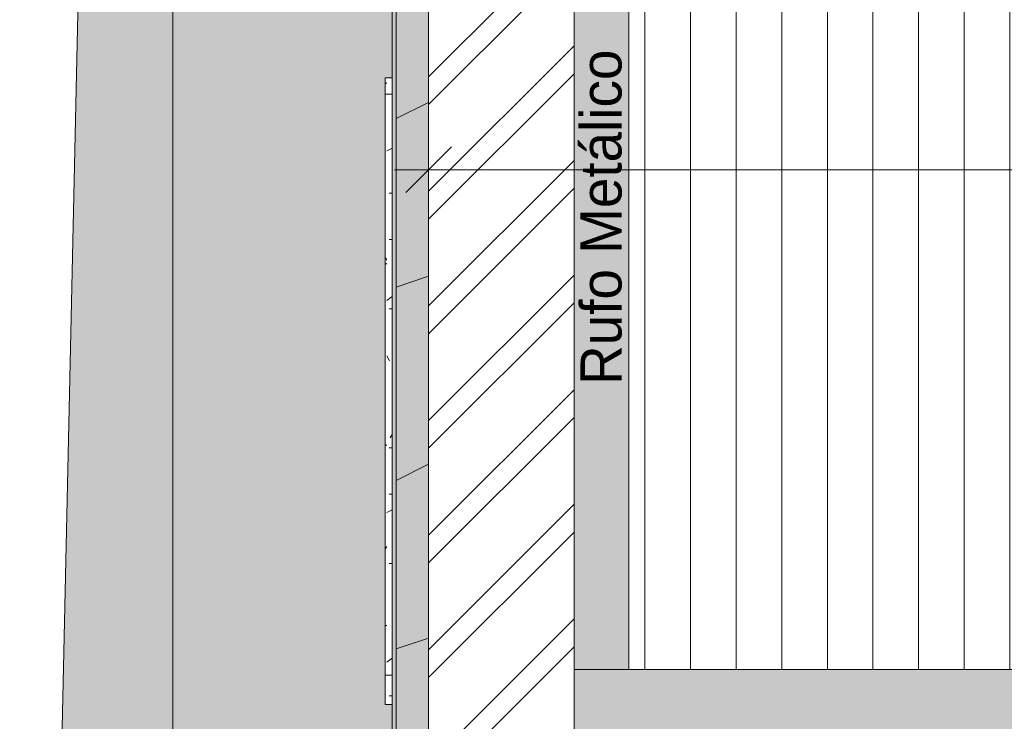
# Model space of a CAD drawing. Header units: millimetres. Extents: x -18260 to 188148, y -14086 to 2351883.
# Tile 228 of 256: x 85338 to 89656, y -1694 to 1385. Entities that reach past the tile are written whole.
import ezdxf

# ---------------------------------------------------------------- set-up
doc = ezdxf.new("R2010")
doc.units = ezdxf.units.MM
for name, color, linetype, lineweight in [('A-ANNO-DIMS', 211, 'Continuous', 9), ('A-ANNO-DIMS-100', 211, 'Continuous', 9), ('A-DETL-GENF', 92, 'Continuous', 50), ('A-DETL-THIN', 151, 'Continuous', 9), ('A-FLOR', 192, 'Continuous', 18), ('A-FLOR-PATT', 8, 'Continuous', 18), ('A-GLAZ', 151, 'Continuous', 9), ('A-GLAZ-SILL', 1, 'Continuous', 9), ('A-ROOF', 132, 'Continuous', 9), ('A-ROOF-OTLN', 132, 'Continuous', 9), ('A-ROOF-PATT', 132, 'Continuous', 9), ('A-WALL', 113, 'Continuous', 18), ('G-ANNO-TEXT', 231, 'Continuous', 9)]:
    doc.layers.add(name, color=color, linetype=linetype, lineweight=lineweight)
doc.styles.add('Century Gothic_3', font='GOTHIC.TTF', dxfattribs={"height": 180})
doc.dimstyles.new('1_8mm_Century_Gothic', dxfattribs={"dimscale": 304.8, "dimtxt": 187.950289, "dimasz": 0.656168, "dimexe": 0.492126, "dimexo": 0.0625, "dimgap": 0.049213, "dimtad": 1, "dimlfac": 0.001, "dimrnd": 0.01, "dimzin": 0, "dimdsep": 46, "dimtxsty": 'Century Gothic_3', "dimblk1": 'OBLIQUE', "dimblk2": 'OBLIQUE', "dimsah": 1, "dimcen": 0.09, "dimdle": 0.492126, "dimazin": 0, "dimtfac": 1, "dimtdec": 4, "dimtix": 1, "dimtmove": 0, "dimatfit": 3, "dimfxl": 0.984252, "dimfxlon": 1, "dimtvp": 1, "dimtolj": 1, "dimtzin": 0, "dimarcsym": 2})

# ---------------------------------------------------------------- blocks, each defined once
blk = doc.blocks.new('FP_253-PLANTA DE IMPERMEABILIZAÇÃO - COBERTURA')
at = {"layer": 'A-GLAZ-SILL', "color": 90, "lineweight": 5}
for p, q in [((-1246.2, 107.5), (-1375, 107.5)), ((1375, 107.5), (1303.8, 107.5))]:
    blk.add_line(p, q, dxfattribs=at)
at = {"layer": 'A-GLAZ-SILL', "lineweight": 5}
for p, q in [((-1030, 108.6), (-1030.1, 108.7)), ((-1029.9, 108.6), (-1030, 108.6)), ((-1029.7, 108.5), (-1029.9, 108.6)), ((-1029.6, 108.4), (-1029.7, 108.5)), ((-1029.5, 108.3), (-1029.6, 108.4)), ((-1029.4, 108.1), (-1029.5, 108.3)), ((-1029.3, 108), (-1029.4, 108.1)), ((-1029.2, 107.8), (-1029.3, 108)), ((-1029, 107.6), (-1029.2, 107.8)), ((-899.1, 108.7), (-899.4, 108.7)), ((-898.9, 108.7), (-899.1, 108.7)), ((-898.7, 108.6), (-898.9, 108.7)), ((-898.5, 108.6), (-898.7, 108.6)), ((-898.2, 108.6), (-898.5, 108.6)), ((-898, 108.6), (-898.2, 108.6)), ((-695.9, 108.7), (-696.2, 108.7)), ((-695.7, 108.7), (-695.9, 108.7)), ((-695.5, 108.6), (-695.7, 108.7)), ((-695.2, 108.6), (-695.5, 108.6)), ((-695, 108.6), (-695.2, 108.6)), ((-694.8, 108.6), (-695, 108.6)), ((-694.6, 108.6), (-694.8, 108.6)), ((-694.3, 108.5), (-694.6, 108.6)), ((-694.1, 108.5), (-694.3, 108.5)), ((-693.9, 108.5), (-694.1, 108.5)), ((-693.7, 108.4), (-693.9, 108.5)), ((-693.4, 108.4), (-693.7, 108.4)), ((-693.2, 108.4), (-693.4, 108.4)), ((-693, 108.3), (-693.2, 108.4)), ((-692.7, 108.3), (-693, 108.3)), ((-692.5, 108.2), (-692.7, 108.3)), ((-692.3, 108.2), (-692.5, 108.2)), ((-692.1, 108.1), (-692.3, 108.2)), ((-691.8, 108.1), (-692.1, 108.1)), ((-691.6, 108), (-691.8, 108.1)), ((-691.4, 107.9), (-691.6, 108)), ((-691.2, 107.9), (-691.4, 107.9)), ((-690.9, 107.8), (-691.2, 107.9)), ((-690.7, 107.7), (-690.9, 107.8)), ((-690.5, 107.6), (-690.7, 107.7)), ((-690.3, 107.6), (-690.5, 107.6)), ((-690, 107.5), (-690.3, 107.6)), ((-239.2, 108.6), (-239.4, 108.7)), ((-239.1, 108.6), (-239.2, 108.6)), ((-239, 108.6), (-239.1, 108.6)), ((-238.9, 108.5), (-239, 108.6)), ((-238.7, 108.5), (-238.9, 108.5)), ((-238.6, 108.4), (-238.7, 108.5)), ((-238.5, 108.3), (-238.6, 108.4)), ((-238.4, 108.2), (-238.5, 108.3)), ((-238.2, 108.1), (-238.4, 108.2)), ((-238.1, 108), (-238.2, 108.1)), ((-238, 107.9), (-238.1, 108)), ((-237.9, 107.7), (-238, 107.9)), ((-237.8, 107.6), (-237.9, 107.7)), ((-237.6, 107.4), (-237.8, 107.6)), ((557.5, 108.6), (557.4, 108.7)), ((557.6, 108.6), (557.5, 108.6)), ((557.8, 108.5), (557.6, 108.6)), ((557.9, 108.4), (557.8, 108.5)), ((558, 108.3), (557.9, 108.4)), ((558.1, 108.1), (558, 108.3)), ((558.2, 108), (558.1, 108.1)), ((558.3, 107.8), (558.2, 108)), ((558.5, 107.6), (558.3, 107.8)), ((585.8, 107.5), (586, 107.6)), ((586, 107.6), (586.3, 107.7)), ((586.3, 107.7), (586.5, 107.7)), ((586.5, 107.7), (586.7, 107.8)), ((586.7, 107.8), (586.9, 107.9)), ((586.9, 107.9), (587.2, 107.9)), ((587.2, 107.9), (587.4, 108)), ((587.4, 108), (587.6, 108.1)), ((587.6, 108.1), (587.8, 108.1)), ((587.8, 108.1), (588.1, 108.2)), ((588.1, 108.2), (588.3, 108.2)), ((588.3, 108.2), (588.5, 108.3)), ((588.5, 108.3), (588.7, 108.3)), ((588.7, 108.3), (589, 108.4)), ((589, 108.4), (589.2, 108.4)), ((589.2, 108.4), (589.4, 108.5)), ((589.4, 108.5), (589.6, 108.5)), ((1348.3, 108.6), (1348.1, 108.7)), ((1348.4, 108.6), (1348.3, 108.6)), ((1348.5, 108.6), (1348.4, 108.6)), ((1348.6, 108.5), (1348.5, 108.6)), ((1348.8, 108.5), (1348.6, 108.5)), ((1348.9, 108.4), (1348.8, 108.5)), ((1349, 108.3), (1348.9, 108.4)), ((1349.1, 108.2), (1349, 108.3)), ((1349.3, 108.1), (1349.1, 108.2)), ((1349.4, 108), (1349.3, 108.1)), ((1349.5, 107.9), (1349.4, 108)), ((1349.6, 107.7), (1349.5, 107.9)), ((1349.8, 107.6), (1349.6, 107.7)), ((1349.9, 107.4), (1349.8, 107.6)), ((1350, 107.3), (1349.9, 107.4)), ((1350.1, 107.1), (1350, 107.3)), ((1350.3, 106.9), (1350.1, 107.1)), ((1350.4, 106.7), (1350.3, 106.9)), ((1350.5, 106.5), (1350.4, 106.7)), ((1350.6, 106.3), (1350.5, 106.5)), ((1350.7, 106.1), (1350.6, 106.3)), ((1350.9, 105.9), (1350.7, 106.1)), ((1351, 105.6), (1350.9, 105.9)), ((1351.1, 105.4), (1351, 105.6)), ((1351.2, 105.2), (1351.1, 105.4)), ((1351.4, 104.9), (1351.2, 105.2)), ((1351.5, 104.7), (1351.4, 104.9)), ((1351.6, 104.4), (1351.5, 104.7)), ((1351.7, 104.1), (1351.6, 104.4)), ((1351.9, 103.9), (1351.7, 104.1)), ((1352, 103.6), (1351.9, 103.9)), ((1352.1, 103.3), (1352, 103.6)), ((1352.2, 103), (1352.1, 103.3)), ((1352.4, 102.7), (1352.2, 103)), ((1352.5, 102.5), (1352.4, 102.7)), ((1352.6, 102.2), (1352.5, 102.5)), ((1352.7, 101.9), (1352.6, 102.2)), ((1352.9, 101.6), (1352.7, 101.9)), ((1353, 101.3), (1352.9, 101.6)), ((1353.1, 101), (1353, 101.3))]:
    blk.add_line(p, q, dxfattribs=at)
blk = doc.blocks.new('CC_PEITORIL - PEITORIL-V252-PLANTA DE IMPERMEABILIZAÇÃO - COBERTURA')
at = {"layer": 'A-GLAZ-SILL', "lineweight": 5}
h = blk.add_hatch(dxfattribs=at)
h.set_pattern_fill('FP_81', color=256, style=0, pattern_type=2)
h.set_pattern_definition([(270, (245.84, -16549.12), (101.6, -406.4), [33.528, -271.272, 33.528, -271.272, -1625.6]), (270, (245.84, -16549.12), (101.6, -406.4), [-609.6, 33.528, -576.072, 33.528, -271.272, -711.2]), (270, (245.84, -16549.12), (101.6, -406.4), [-1524, 33.528, -169.672, 33.528, -474.472]), (30, (296.64, -16701.52), (301.1527, 291.1882), [33.528, -271.272, 33.528, -271.272, -1625.6]), (30, (296.64, -16701.52), (301.1527, 291.1882), [-609.6, 33.528, -576.072, 33.528, -271.272, -711.2]), (30, (296.64, -16701.52), (301.1527, 291.1882), [-1524, 33.528, -169.672, 33.528, -474.472]), (150, (499.84, -16752.32), (-402.7527, 115.2118), [33.528, -271.272, 33.528, -271.272, -1625.6]), (150, (499.84, -16752.32), (-402.7527, 115.2118), [-609.6, 33.528, -576.072, 33.528, -271.272, -711.2]), (150, (499.84, -16752.32), (-402.7527, 115.2118), [-1524, 33.528, -169.672, 33.528, -474.472])])
h.paths.add_polyline_path([(-1375, 97.5), (-1375, 77.5), (-1246.2, 78.4), (-1246.2, 101), (-1375, 101)])
h.paths.add_polyline_path([(1303.8, 101), (1303.8, 77.5), (1375, 77.5), (1375, 101)])
h = blk.add_hatch(dxfattribs=at)
h.set_pattern_fill('FP_82', color=256, style=0, pattern_type=2)
h.set_pattern_definition([(126.87, (1833.34, -17184.12), (3175.0085, -4762.4943), [793.75, -7143.75]), (116.565, (1357.1, -18136.6), (-1587.5, 1587.501), [1774.88, -1774.88]), (108.435, (563.34, -18136.6), (-1587.503, 3174.997), [1004.02, -4016.09])])
h.paths.add_polyline_path([(-1375, 97.5), (-1375, 77.5), (-1246.2, 78.4), (-1246.2, 101), (-1375, 101)])
h.paths.add_polyline_path([(1303.8, 101), (1303.8, 77.5), (1375, 77.5), (1375, 101)])
at = {"layer": 'A-GLAZ-SILL', "color": 90, "lineweight": 5}
for p, q in [((-1375, 101), (-1375, 107.5)), ((-1375, 101), (-1375, 77.5)), ((1375, 107.5), (1375, 101)), ((1375, 77.5), (1375, 101))]:
    blk.add_line(p, q, dxfattribs=at)
at = {"layer": 'A-GLAZ', "color": 90, "lineweight": 5}
blk.add_blockref('FP_253-PLANTA DE IMPERMEABILIZAÇÃO - COBERTURA', (0, 0), dxfattribs=at)
blk = doc.blocks.new('Cumeeira1 - Cumeeira-4038532-PLANTA DE IMPERMEABILIZAÇÃO - COBERTURA')
at = {"layer": 'A-ROOF', "lineweight": 5}
blk.add_hatch(color=71, dxfattribs=at).paths.add_polyline_path([(2182.9, -1825.8), (19471.4, -1825.8), (19471.4, -1525.5), (-15828.6, -1525.5), (-15828.6, -1825.8), (1998.3, -1825.8)])
at = {"layer": 'A-ROOF', "color": 90, "lineweight": 5}
blk.add_line((-15828.6, -1525.5), (19471.4, -1525.5), dxfattribs=at)
blk = doc.blocks.new('FP_268-PLANTA DE IMPERMEABILIZAÇÃO - COBERTURA')
at = {"layer": 'A-GLAZ-SILL', "color": 90, "lineweight": 5}
blk.add_line((1275, 107.5), (-1275, 107.5), dxfattribs=at)
at = {"layer": 'A-GLAZ-SILL', "lineweight": 5}
for p, q in [((-1059.2, 108.6), (-1059.3, 108.7)), ((-1059.1, 108.6), (-1059.2, 108.6)), ((-1059, 108.5), (-1059.1, 108.6)), ((-1058.8, 108.4), (-1059, 108.5)), ((-1058.7, 108.3), (-1058.8, 108.4)), ((-1058.6, 108.1), (-1058.7, 108.3)), ((-1058.5, 108), (-1058.6, 108.1)), ((-1058.4, 107.8), (-1058.5, 108)), ((-1058.3, 107.6), (-1058.4, 107.8)), ((-1058.1, 107.3), (-1058.3, 107.6)), ((-1058, 107.1), (-1058.1, 107.3)), ((-1057.9, 106.8), (-1058, 107.1)), ((-1057.8, 106.6), (-1057.9, 106.8)), ((-1057.7, 106.3), (-1057.8, 106.6)), ((-1057.5, 106), (-1057.7, 106.3)), ((-1057.4, 105.6), (-1057.5, 106)), ((-1057.3, 105.3), (-1057.4, 105.6)), ((-1057.2, 104.9), (-1057.3, 105.3)), ((-1057.1, 104.6), (-1057.2, 104.9)), ((-1057, 104.2), (-1057.1, 104.6)), ((-1056.8, 103.8), (-1057, 104.2)), ((-1056.7, 103.4), (-1056.8, 103.8)), ((-1056.6, 103), (-1056.7, 103.4)), ((-1056.5, 102.6), (-1056.6, 103)), ((-1056.4, 102.2), (-1056.5, 102.6)), ((-1056.3, 101.8), (-1056.4, 102.2)), ((-1056.1, 101.4), (-1056.3, 101.8)), ((-1056, 101), (-1056.1, 101.4)), ((-930.3, 108.7), (-930.5, 108.7)), ((-930.1, 108.7), (-930.3, 108.7)), ((-929.9, 108.6), (-930.1, 108.7)), ((-929.6, 108.6), (-929.9, 108.6)), ((-929.4, 108.6), (-929.6, 108.6)), ((-929.2, 108.6), (-929.4, 108.6)), ((-929, 108.6), (-929.2, 108.6)), ((-928.7, 108.5), (-929, 108.6)), ((-928.5, 108.5), (-928.7, 108.5)), ((-928.3, 108.5), (-928.5, 108.5)), ((-928.1, 108.5), (-928.3, 108.5)), ((-927.9, 108.4), (-928.1, 108.5)), ((-927.6, 108.4), (-927.9, 108.4)), ((-927.4, 108.3), (-927.6, 108.4)), ((-927.2, 108.3), (-927.4, 108.3)), ((-927, 108.2), (-927.2, 108.3)), ((-926.8, 108.2), (-927, 108.2)), ((-727.1, 108.7), (-727.3, 108.7)), ((-726.9, 108.7), (-727.1, 108.7)), ((-726.6, 108.6), (-726.9, 108.7)), ((-726.4, 108.6), (-726.6, 108.6)), ((-726.2, 108.6), (-726.4, 108.6)), ((-726, 108.6), (-726.2, 108.6)), ((-725.7, 108.6), (-726, 108.6)), ((-725.5, 108.5), (-725.7, 108.6)), ((-725.3, 108.5), (-725.5, 108.5)), ((-725, 108.5), (-725.3, 108.5)), ((-724.8, 108.4), (-725, 108.5)), ((-724.6, 108.4), (-724.8, 108.4)), ((-724.4, 108.4), (-724.6, 108.4)), ((-724.1, 108.3), (-724.4, 108.4)), ((-723.9, 108.3), (-724.1, 108.3)), ((-723.7, 108.2), (-723.9, 108.3)), ((-723.5, 108.2), (-723.7, 108.2)), ((-723.2, 108.1), (-723.5, 108.2)), ((-723, 108.1), (-723.2, 108.1)), ((-722.8, 108), (-723, 108.1)), ((-722.6, 107.9), (-722.8, 108)), ((-722.3, 107.9), (-722.6, 107.9)), ((-722.1, 107.8), (-722.3, 107.9)), ((-721.9, 107.7), (-722.1, 107.8)), ((-721.6, 107.6), (-721.9, 107.7)), ((-721.4, 107.6), (-721.6, 107.6)), ((-721.2, 107.5), (-721.4, 107.6)), ((-721, 107.4), (-721.2, 107.5)), ((-720.7, 107.3), (-721, 107.4)), ((-720.5, 107.2), (-720.7, 107.3)), ((-720.3, 107.1), (-720.5, 107.2)), ((-720.1, 107), (-720.3, 107.1)), ((-719.8, 106.9), (-720.1, 107)), ((-719.6, 106.8), (-719.8, 106.9)), ((-719.4, 106.7), (-719.6, 106.8)), ((-719.1, 106.6), (-719.4, 106.7)), ((-718.9, 106.5), (-719.1, 106.6)), ((-718.7, 106.4), (-718.9, 106.5)), ((-718.5, 106.3), (-718.7, 106.4)), ((-718.2, 106.2), (-718.5, 106.3)), ((-718, 106.1), (-718.2, 106.2)), ((-717.8, 106), (-718, 106.1)), ((-717.6, 105.8), (-717.8, 106)), ((-717.3, 105.7), (-717.6, 105.8)), ((-717.1, 105.6), (-717.3, 105.7)), ((-716.9, 105.5), (-717.1, 105.6)), ((-716.6, 105.4), (-716.9, 105.5)), ((-716.4, 105.2), (-716.6, 105.4)), ((-716.2, 105.1), (-716.4, 105.2)), ((-716, 105), (-716.2, 105.1)), ((-715.7, 104.8), (-716, 105)), ((-715.5, 104.7), (-715.7, 104.8)), ((-715.3, 104.6), (-715.5, 104.7)), ((-715.1, 104.4), (-715.3, 104.6)), ((-714.8, 104.3), (-715.1, 104.4)), ((-714.6, 104.1), (-714.8, 104.3)), ((-714.4, 104), (-714.6, 104.1)), ((-714.2, 103.9), (-714.4, 104)), ((-713.9, 103.7), (-714.2, 103.9)), ((-713.7, 103.6), (-713.9, 103.7)), ((-713.5, 103.4), (-713.7, 103.6)), ((-713.2, 103.3), (-713.5, 103.4)), ((-713, 103.1), (-713.2, 103.3)), ((-712.8, 103), (-713, 103.1)), ((-712.6, 102.8), (-712.8, 103)), ((-712.3, 102.7), (-712.6, 102.8)), ((-712.1, 102.5), (-712.3, 102.7)), ((-711.9, 102.4), (-712.1, 102.5)), ((-711.7, 102.2), (-711.9, 102.4)), ((-711.4, 102.1), (-711.7, 102.2)), ((-711.2, 101.9), (-711.4, 102.1)), ((-711, 101.8), (-711.2, 101.9)), ((-710.7, 101.6), (-711, 101.8)), ((-710.5, 101.5), (-710.7, 101.6)), ((-710.3, 101.3), (-710.5, 101.5)), ((-710.1, 101.1), (-710.3, 101.3)), ((-709.8, 101), (-710.1, 101.1)), ((-268.7, 108.6), (-268.8, 108.7)), ((-268.6, 108.6), (-268.7, 108.6)), ((-268.4, 108.6), (-268.6, 108.6)), ((-268.3, 108.5), (-268.4, 108.6)), ((-268.2, 108.5), (-268.3, 108.5)), ((-268.1, 108.4), (-268.2, 108.5)), ((-267.9, 108.3), (-268.1, 108.4)), ((-267.8, 108.2), (-267.9, 108.3)), ((-267.7, 108.1), (-267.8, 108.2)), ((-267.6, 108), (-267.7, 108.1)), ((-267.4, 107.9), (-267.6, 108)), ((-267.3, 107.7), (-267.4, 107.9)), ((-267.2, 107.6), (-267.3, 107.7)), ((-267.1, 107.4), (-267.2, 107.6)), ((-266.9, 107.3), (-267.1, 107.4)), ((-266.8, 107.1), (-266.9, 107.3)), ((-266.7, 106.9), (-266.8, 107.1)), ((-266.6, 106.7), (-266.7, 106.9)), ((-266.4, 106.5), (-266.6, 106.7)), ((-266.3, 106.3), (-266.4, 106.5)), ((-266.2, 106.1), (-266.3, 106.3)), ((-266.1, 105.9), (-266.2, 106.1)), ((-266, 105.6), (-266.1, 105.9)), ((-265.8, 105.4), (-266, 105.6)), ((-265.7, 105.2), (-265.8, 105.4)), ((-265.6, 104.9), (-265.7, 105.2)), ((-265.5, 104.7), (-265.6, 104.9)), ((-265.3, 104.4), (-265.5, 104.7)), ((-265.2, 104.1), (-265.3, 104.4)), ((-265.1, 103.9), (-265.2, 104.1)), ((-265, 103.6), (-265.1, 103.9)), ((-264.8, 103.3), (-265, 103.6)), ((-264.7, 103), (-264.8, 103.3)), ((-264.6, 102.7), (-264.7, 103)), ((-264.5, 102.5), (-264.6, 102.7)), ((-264.3, 102.2), (-264.5, 102.5)), ((-264.2, 101.9), (-264.3, 102.2)), ((-264.1, 101.6), (-264.2, 101.9)), ((-264, 101.3), (-264.1, 101.6)), ((-263.8, 101), (-264, 101.3)), ((528.3, 108.6), (528.2, 108.7)), ((528.4, 108.6), (528.3, 108.6)), ((528.5, 108.5), (528.4, 108.6)), ((528.7, 108.4), (528.5, 108.5)), ((528.8, 108.3), (528.7, 108.4)), ((528.9, 108.1), (528.8, 108.3)), ((529, 108), (528.9, 108.1)), ((529.1, 107.8), (529, 108)), ((529.2, 107.6), (529.1, 107.8)), ((529.4, 107.3), (529.2, 107.6)), ((529.5, 107.1), (529.4, 107.3)), ((529.6, 106.8), (529.5, 107.1)), ((529.7, 106.6), (529.6, 106.8)), ((529.8, 106.3), (529.7, 106.6)), ((530, 106), (529.8, 106.3)), ((530.1, 105.6), (530, 106)), ((530.2, 105.3), (530.1, 105.6)), ((530.3, 104.9), (530.2, 105.3)), ((530.4, 104.6), (530.3, 104.9)), ((530.5, 104.2), (530.4, 104.6)), ((530.7, 103.8), (530.5, 104.2)), ((530.8, 103.4), (530.7, 103.8)), ((530.9, 103), (530.8, 103.4)), ((531, 102.6), (530.9, 103)), ((531.1, 102.2), (531, 102.6)), ((531.2, 101.8), (531.1, 102.2)), ((531.4, 101.4), (531.2, 101.8)), ((531.5, 101), (531.4, 101.4)), ((548, 101), (548.3, 101.1)), ((548.3, 101.1), (548.5, 101.3)), ((548.5, 101.3), (548.7, 101.5)), ((548.7, 101.5), (548.9, 101.6)), ((548.9, 101.6), (549.2, 101.8)), ((549.2, 101.8), (549.4, 101.9)), ((549.4, 101.9), (549.6, 102.1)), ((549.6, 102.1), (549.8, 102.2)), ((549.8, 102.2), (550.1, 102.4)), ((550.1, 102.4), (550.3, 102.5)), ((550.3, 102.5), (550.5, 102.7)), ((550.5, 102.7), (550.7, 102.8)), ((550.7, 102.8), (551, 103)), ((551, 103), (551.2, 103.1)), ((551.2, 103.1), (551.4, 103.3)), ((551.4, 103.3), (551.6, 103.4)), ((551.6, 103.4), (551.9, 103.6)), ((551.9, 103.6), (552.1, 103.7)), ((552.1, 103.7), (552.3, 103.8)), ((552.3, 103.8), (552.5, 104)), ((552.5, 104), (552.8, 104.1)), ((552.8, 104.1), (553, 104.3)), ((553, 104.3), (553.2, 104.4)), ((553.2, 104.4), (553.4, 104.5)), ((553.4, 104.5), (553.7, 104.7)), ((553.7, 104.7), (553.9, 104.8)), ((553.9, 104.8), (554.1, 104.9)), ((554.1, 104.9), (554.3, 105.1)), ((554.3, 105.1), (554.6, 105.2)), ((554.6, 105.2), (554.8, 105.3)), ((554.8, 105.3), (555, 105.5)), ((555, 105.5), (555.3, 105.6)), ((555.3, 105.6), (555.5, 105.7)), ((555.5, 105.7), (555.7, 105.8)), ((555.7, 105.8), (555.9, 105.9)), ((555.9, 105.9), (556.2, 106.1)), ((556.2, 106.1), (556.4, 106.2)), ((556.4, 106.2), (556.6, 106.3)), ((556.6, 106.3), (556.8, 106.4)), ((556.8, 106.4), (557.1, 106.5)), ((557.1, 106.5), (557.3, 106.6)), ((557.3, 106.6), (557.5, 106.7)), ((557.5, 106.7), (557.7, 106.8)), ((557.7, 106.8), (558, 106.9)), ((558, 106.9), (558.2, 107)), ((558.2, 107), (558.4, 107.1)), ((558.4, 107.1), (558.6, 107.2)), ((558.6, 107.2), (558.9, 107.3)), ((558.9, 107.3), (559.1, 107.4)), ((559.1, 107.4), (559.3, 107.5)), ((559.3, 107.5), (559.5, 107.5)), ((559.5, 107.5), (559.8, 107.6)), ((559.8, 107.6), (560, 107.7)), ((560, 107.7), (560.2, 107.8)), ((560.2, 107.8), (560.4, 107.8)), ((560.4, 107.8), (560.7, 107.9)), ((560.7, 107.9), (560.9, 108))]:
    blk.add_line(p, q, dxfattribs=at)
blk = doc.blocks.new('CC_PEITORIL - PEITORIL-V267-PLANTA DE IMPERMEABILIZAÇÃO - COBERTURA')
at = {"layer": 'A-GLAZ-SILL', "lineweight": 5}
h = blk.add_hatch(dxfattribs=at)
h.set_pattern_fill('FP_218', color=256, style=0, pattern_type=2)
h.set_pattern_definition([(270, (217.09, -16549.12), (101.6, -406.4), [33.528, -271.272, 33.528, -271.272, -1625.6]), (270, (217.09, -16549.12), (101.6, -406.4), [-609.6, 33.528, -576.072, 33.528, -271.272, -711.2]), (270, (217.09, -16549.12), (101.6, -406.4), [-1524, 33.528, -169.672, 33.528, -474.472]), (30, (267.89, -16701.52), (301.1527, 291.1882), [33.528, -271.272, 33.528, -271.272, -1625.6]), (30, (267.89, -16701.52), (301.1527, 291.1882), [-609.6, 33.528, -576.072, 33.528, -271.272, -711.2]), (30, (267.89, -16701.52), (301.1527, 291.1882), [-1524, 33.528, -169.672, 33.528, -474.472]), (150, (471.09, -16752.32), (-402.7527, 115.2118), [33.528, -271.272, 33.528, -271.272, -1625.6]), (150, (471.09, -16752.32), (-402.7527, 115.2118), [-609.6, 33.528, -576.072, 33.528, -271.272, -711.2]), (150, (471.09, -16752.32), (-402.7527, 115.2118), [-1524, 33.528, -169.672, 33.528, -474.472])])
h.paths.add_polyline_path([(-1275, 101), (-1275, 77.5), (1275, 77.5), (1275, 101), (-1110.9, 101)])
h = blk.add_hatch(dxfattribs=at)
h.set_pattern_fill('FP_219', color=256, style=0, pattern_type=2)
h.set_pattern_definition([(126.87, (1804.6, -17184.12), (3175.0085, -4762.4943), [793.75, -7143.75]), (116.565, (1328.34, -18136.6), (-1587.5, 1587.501), [1774.88, -1774.88]), (108.435, (534.6, -18136.6), (-1587.503, 3174.997), [1004.02, -4016.09])])
h.paths.add_polyline_path([(-1275, 101), (-1275, 77.5), (1275, 77.5), (1275, 101), (-1110.9, 101)])
at = {"layer": 'A-GLAZ-SILL', "color": 90, "lineweight": 5}
for p, q in [((-1275, 101), (-1275, 107.5)), ((-1275, 101), (-1275, 77.5)), ((1275, 107.5), (1275, 101)), ((1275, 77.5), (1275, 101))]:
    blk.add_line(p, q, dxfattribs=at)
at = {"layer": 'A-GLAZ', "color": 90, "lineweight": 5}
blk.add_blockref('FP_268-PLANTA DE IMPERMEABILIZAÇÃO - COBERTURA', (0, 0), dxfattribs=at)
blk = doc.blocks.new('CHAPIM - CHAPIM-4060820-PLANTA DE IMPERMEABILIZAÇÃO - COBERTURA')
at = {"layer": 'A-ROOF-PATT', "lineweight": 5}
h = blk.add_hatch(dxfattribs=at)
h.set_pattern_fill('FP_31', color=71, style=0, pattern_type=2)
h.set_pattern_definition([(0, (2e-05, -3e-05), (812.8, 203.2), [33.528, -576.072, 33.528, -576.072, -3251.2]), (0, (2e-05, -3e-05), (812.8, 203.2), [-1219.2, 33.528, -1185.672, 33.528, -576.072, -1422.4]), (0, (2e-05, -3e-05), (812.8, 203.2), [-3048, 33.528, -372.872, 33.528, -982.472]), (120, (304.8, 101.6), (-582.3764, 602.3054), [33.528, -576.072, 33.528, -576.072, -3251.2]), (120, (304.8, 101.6), (-582.3764, 602.3054), [-1219.2, 33.528, -1185.672, 33.528, -576.072, -1422.4]), (120, (304.8, 101.6), (-582.3764, 602.3054), [-3048, 33.528, -372.872, 33.528, -982.472]), (240, (406.4, 508), (-230.4236, -805.5054), [33.528, -576.072, 33.528, -576.072, -3251.2]), (240, (406.4, 508), (-230.4236, -805.5054), [-1219.2, 33.528, -1185.672, 33.528, -576.072, -1422.4]), (240, (406.4, 508), (-230.4236, -805.5054), [-3048, 33.528, -372.872, 33.528, -982.472])])
h.paths.add_polyline_path([(7351.8, -8340.8), (8116.4, -8340.8), (8116.4, -8320.8), (20251.4, -8320.8), (20251.4, 4739.2), (19999.4, 4739.2), (19999.4, 4641.7), (12268.9, 4641.7), (12268.9, 4739.2), (-8301.1, 4739.2), (-8301.1, 4641.7), (-16356.6, 4641.7), (-16356.6, 4739.2), (-16608.6, 4739.2), (-16608.2, -8320.8), (-4143.6, -8320.8), (-4143.6, -8340.8), (7167.2, -8340.8)])
h.paths.add_polyline_path([(-5016.6, -8165.3), (-16466.6, -8165.3), (-16466.6, 4481.7), (-4958.6, 4481.7), (-4958.6, 4471.7), (4031.4, 4471.7), (4031.4, 4481.7), (20109.4, 4481.7), (20109.4, -8165.3), (-4832, -8165.3)])
h = blk.add_hatch(dxfattribs=at)
h.set_pattern_fill('FP_30', color=71, style=0, pattern_type=2)
h.set_pattern_definition([(216.87, (635, 1587.5), (4762.4943, 3175.0085), [793.75, -7143.75]), (206.565, (1587.5, 1111.25), (-1587.501, -1587.5), [1774.88, -1774.88]), (198.435, (1587.5, 317.5), (-3174.997, -1587.503), [1004.02, -4016.09])])
h.paths.add_polyline_path([(7351.8, -8340.8), (8116.4, -8340.8), (8116.4, -8320.8), (20251.4, -8320.8), (20251.4, 4739.2), (19999.4, 4739.2), (19999.4, 4641.7), (12268.9, 4641.7), (12268.9, 4739.2), (-8301.1, 4739.2), (-8301.1, 4641.7), (-16356.6, 4641.7), (-16356.6, 4739.2), (-16608.6, 4739.2), (-16608.2, -8320.8), (-4143.6, -8320.8), (-4143.6, -8340.8), (7167.2, -8340.8)])
h.paths.add_polyline_path([(-5016.6, -8165.3), (-16466.6, -8165.3), (-16466.6, 4481.7), (-4958.6, 4481.7), (-4958.6, 4471.7), (4031.4, 4471.7), (4031.4, 4481.7), (20109.4, 4481.7), (20109.4, -8165.3), (-4832, -8165.3)])
at = {"layer": 'A-ROOF-OTLN', "color": 90, "lineweight": 5}
blk.add_line((-16608.6, -8320.8), (-16608.6, 4739.2), dxfattribs=at)
blk = doc.blocks.new('BE-PMSa-MOD-ARQ-CONEXAODOFUTURO-EX-000-R_rvt-3-PLANTA DE IMPERMEABILIZAÇÃO - COBERTURA')
at = {"layer": 'A-FLOR-PATT', "lineweight": 5}
h = blk.add_hatch(dxfattribs=at)
h.set_pattern_fill('FP_99', color=55, style=0, pattern_type=2)
h.set_pattern_definition([(225, (1821.38, -1013.34), (1e-14, -212.132), [450, -150]), (315, (1715.32, -1119.4), (0, -212.132), [450, -150])])
h.paths.add_polyline_path([(-17588.6, -10125.8), (-17588.6, 5919.2), (-17905.7, 5919.2), (-18260.1, -10125.8)])
h.paths.add_polyline_path([(24683.7, -8664), (24895.4, -8357.9), (25097.5, -8045.3), (25289.6, -7726.5), (25471.6, -7401.8), (25643.3, -7071.6), (25804.6, -6736.1), (25955.3, -6395.7), (23368.4, -6395.7), (23369.4, -6730.8), (23365.4, -6734.8), (23361.3, -6734.1), (23342.1, -6720.8), (23332.4, -6720.9), (23331.4, -6727.8), (23314.4, -6727.8), (23296.4, -6735), (23296.4, -6778.3), (24423.9, -6778.3), (24423.9, -8613.3), (22588.9, -8613.3), (22588.9, -8595.8), (21416.4, -8595.8), (21416.4, -6955.8), (22588.9, -6955.8), (22588.9, -6778.3), (23246.4, -6778.3), (23246.4, -6395.7), (23206.9, -6395.7), (23206.9, -6416.4), (23211.7, -6425.2), (23218.5, -6428.6), (23219.4, -6429.3), (23219.4, -6441.1), (23215.1, -6442.2), (23204.1, -6438.1), (23195.5, -6429.3), (23193, -6420.1), (23192.9, -6415.8), (23191.9, -6415.8), (23191.9, -6395.7), (21311.4, -6395.7), (21311.4, -395.7), (26110.1, -395.7), (26110.1, -6012), (26234.4, -5672.4), (26348.3, -5329.1), (26451.6, -4982.5), (26544.3, -4632.9), (26626.4, -4280.7), (26697.6, -3926.1), (26757.9, -3569.5), (26807.4, -3211.3), (26845.9, -2851.7), (26873.4, -2491.1), (27298.5, 5174.6), (21231.4, 5390.6), (21231.4, -8664), (24519.9, -8664)])
h.paths.add_polyline_path([(24519.9, 836.7), (22863.9, 836.7), (22863.9, 4371.7), (24548.9, 4371.7), (24548.9, 836.7), (24531.4, 836.7)])
h.paths.add_polyline_path([(26422.4, 3992.4), (26422.4, 5123.6), (27022.4, 5123.6), (27022.4, 3992.4), (26541.4, 3992.4)])
h.paths.add_polyline_path([(-16356.6, 5447.2), (-16356.6, 5479.2), (-16626.6, 5479.2), (-16626.6, 5447.2), (-16556.7, 5447.2)])
h = blk.add_hatch(dxfattribs=at)
h.set_pattern_fill('FP_2', color=55, style=0, pattern_type=2)
h.set_pattern_definition([(0, (0, 0), (812.8, 203.2), [33.528, -576.072, 33.528, -576.072, -3251.2]), (0, (0, 0), (812.8, 203.2), [-1219.2, 33.528, -1185.672, 33.528, -576.072, -1422.4]), (0, (0, 0), (812.8, 203.2), [-3048, 33.528, -372.872, 33.528, -982.472]), (120, (304.8, 101.6), (-582.3764, 602.3054), [33.528, -576.072, 33.528, -576.072, -3251.2]), (120, (304.8, 101.6), (-582.3764, 602.3054), [-1219.2, 33.528, -1185.672, 33.528, -576.072, -1422.4]), (120, (304.8, 101.6), (-582.3764, 602.3054), [-3048, 33.528, -372.872, 33.528, -982.472]), (240, (406.4, 508), (-230.4236, -805.5054), [33.528, -576.072, 33.528, -576.072, -3251.2]), (240, (406.4, 508), (-230.4236, -805.5054), [-1219.2, 33.528, -1185.672, 33.528, -576.072, -1422.4]), (240, (406.4, 508), (-230.4236, -805.5054), [-3048, 33.528, -372.872, 33.528, -982.472])])
h.paths.add_polyline_path([(21231.4, -10125.8), (21231.4, 5919.2), (12003.9, 5918.5), (12003.9, 5447.2), (20269.4, 5447.2), (20269.4, 4280.7), (20299.4, 4280.7), (20298.5, 1530.7), (20269.4, 1530.7), (20269.4, 1143.6), (20299.4, 1143.6), (20298.5, -1606.4), (20269.4, -1606.4), (20269.4, -2040.2), (20299.4, -2040.2), (20298.5, -4790.2), (20269.4, -4790.2), (20269.4, -5273.9), (20299.4, -5273.9), (20298.5, -8023.9), (20269.4, -8023.9), (20269.4, -9312.6), (8116.4, -9312.6), (8116.4, -9125.8), (2121.4, -9125.8), (2121.4, -9312.6), (1851.4, -9312.6), (1851.4, -9125.8), (-4143.6, -9125.8), (-4143.6, -9312.6), (-16600.4, -9312.6), (-16600.4, -9308.8), (-16626.6, -9308.8), (-16626.6, -7987.1), (-16656.6, -7987.1), (-16655.7, -5237.1), (-16626.6, -5237.1), (-16626.6, -4803.3), (-16656.6, -4803.3), (-16655.7, -2053.3), (-16626.6, -2053.3), (-16626.6, -1620.8), (-16656.6, -1620.8), (-16655.7, 1129.2), (-16626.6, 1129.2), (-16626.6, 1534.2), (-16656.6, 1534.2), (-16655.8, 4291.7), (-16626.6, 4291.7), (-16626.6, 5479.2), (-16356.6, 5479.2), (-16356.6, 5447.2), (-8031.1, 5447.2), (-8031.1, 5919.2), (-17588.6, 5919.2), (-17588.6, -10125.8), (14705.4, -10125.8), (14705.4, -9779.9), (14699.4, -9779.9), (14699.4, -9763.2), (14681.7, -9763.8), (14671, -9768.5), (14665.9, -9780.7), (14665.9, -9856.3), (14670.7, -9865.1), (14677.5, -9868.5), (14678.4, -9869.2), (14678.4, -9881), (14674.1, -9882.1), (14663.1, -9878), (14654.3, -9868.6), (14652, -9860), (14651.9, -9855.7), (14650.9, -9855.7), (14651.9, -9780.7), (14653.7, -9770.1), (14655.2, -9764.5), (14667.1, -9752.6), (14683.4, -9748.2), (14699.4, -9748.2), (14699.4, -9731.6), (14705.4, -9731.6), (14705.4, -9705.7), (14755.4, -9705.7), (14755.4, -9754.7), (14795.4, -9754.7), (14796, -9756.7), (14812.4, -9756.7), (14811.4, -9815.7), (14810.3, -9815.7), (14811.5, -9818.2), (14811.4, -9819.3), (14811.4, -9820.9), (14827.4, -9827.2), (14827.4, -10125.8), (20089.4, -10125.8)])
h.paths.add_polyline_path([(14665.6, -9780.7), (14665.6, -9779.8), (14664.9, -9780.7)])
at = {"layer": 'A-ROOF-OTLN', "lineweight": 5}
blk.add_hatch(color=254, dxfattribs=at).paths.add_polyline_path([(-15723.6, -1466.8), (-15588.6, -1466.8), (-15588.6, 3159.2), (-15828.6, 3159.2), (-15828.6, -1466.8)])
at = {"layer": 'A-ROOF-PATT', "lineweight": 5}
h = blk.add_hatch(dxfattribs=at)
h.set_pattern_fill('FP_252', color=71, style=0, pattern_type=2)
h.set_pattern_definition([(270, (480, 90.74), (200, 1e-14), [])])
h.paths.add_polyline_path([(-15588.6, -1466.8), (19231.4, -1466.8), (19231.4, 3159.2), (4271.4, 3159.2), (4271.4, 986.2), (-5198.6, 986.7), (-5198.6, 3159.2), (-15588.6, 3159.2), (-15588.6, -1327.9)])
h.paths.add_polyline_path([(10213.1, 804.6), (10045, 804.6), (10445, 1204.6), (10845, 804.6), (10236.2, 804.6)])
h.paths.add_polyline_path([(-10185.5, 964.6), (-10915, 964.6), (-10515, 1364.6), (-10115, 964.6)])
at = {"layer": 'A-WALL', "lineweight": 5}
blk.add_hatch(color=254, dxfattribs=at).paths.add_polyline_path([(-16608.6, -8165.3), (-16608.6, 4481.7), (-16626.6, 4481.7), (-16626.6, -8165.3)])
at = {"layer": 'A-FLOR', "color": 250, "lineweight": 5}
for p, q in [((-17905.7, 5919.2), (-18260.1, -10125.8)), ((-17588.6, 5919.2), (-17588.6, -10125.8))]:
    blk.add_line(p, q, dxfattribs=at)
at = {"layer": 'A-ROOF-OTLN', "color": 90, "lineweight": 5}
blk.add_line((-15588.6, -1466.8), (-15588.6, 3159.2), dxfattribs=at)
at = {"layer": 'A-WALL', "color": 250, "lineweight": 5}
blk.add_line((-16626.6, -8165.3), (-16626.6, 4481.7), dxfattribs=at)
at = {"layer": 'A-GLAZ', "color": 250, "lineweight": 5, "rotation": 89.99999999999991}
for name, p in [('CC_PEITORIL - PEITORIL-V252-PLANTA DE IMPERMEABILIZAÇÃO - COBERTURA', (-16549.1, -245.8)), ('CC_PEITORIL - PEITORIL-V267-PLANTA DE IMPERMEABILIZAÇÃO - COBERTURA', (-16549.1, -217.1))]:
    blk.add_blockref(name, p, dxfattribs=at)
at = {"layer": 'A-ROOF', "color": 250, "lineweight": 5}
for name, p in [('CHAPIM - CHAPIM-4060820-PLANTA DE IMPERMEABILIZAÇÃO - COBERTURA', (0, 0)), ('Cumeeira1 - Cumeeira-4038532-PLANTA DE IMPERMEABILIZAÇÃO - COBERTURA', (0, 58.8))]:
    blk.add_blockref(name, p, dxfattribs=at)
blk = doc.blocks.new('DIMBLOCK13-PLANTA DE IMPERMEABILIZAÇÃO - COBERTURA')
at = {"layer": 'A-ANNO-DIMS-100', "transparency": 16777216}
for p, q in [((87131.2, 1026.5), (87131.2, 576.5)), ((87131.2, 726.5), (87131.2, 1026.5)), ((98639.2, 1026.5), (98639.2, 576.5)), ((98639.2, 726.5), (98639.2, 1026.5)), ((87131.2, 726.5), (87231.2, 826.5)), ((98639.2, 726.5), (98739.2, 826.5)), ((86981.2, 726.5), (98639.2, 726.5)), ((87131.2, 726.5), (87031.2, 626.5)), ((98639.2, 726.5), (98539.2, 626.5))]:
    blk.add_line(p, q, dxfattribs=at)
at = {"layer": 'A-ANNO-DIMS-100', "color": 0, "transparency": 16777216, "insert": (92570.4, 972.2), "char_height": 180, "width": 755.381, "attachment_point": 1, "line_spacing_factor": 0.984502, "style": 'Century Gothic_3'}
blk.add_mtext('11.51', dxfattribs=at)
blk = doc.blocks.new('_Oblique')
at = {"color": 0, "linetype": 'ByBlock', "lineweight": -2}
blk.add_line((-0.5, -0.5), (0.5, 0.5), dxfattribs=at)

msp = doc.modelspace()

# ---------------------------------------------------------------- hatches: boundary and pattern name
at = {"layer": 'A-DETL-GENF', "lineweight": 9}
h = msp.add_hatch(dxfattribs=at)
h.set_pattern_fill('FP_1', color=160, style=0, pattern_type=2)
h.set_pattern_definition([(45, (103597.8, 0), (-251.447, 251.447), []), (45, (103597.8, 381), (-251.447, 251.447), [])])
h.paths.add_polyline_path([(112795.606, -8165.326), (123707.183, -8165.326), (123707.183, 4481.659), (107629.182, 4481.659), (107629.182, 3159.159), (123069.182, 3159.159), (123069.182, -7308.341), (87769.182, -7308.341), (87769.182, 3159.159), (98639.182, 3159.159), (98639.182, 4481.659), (87131.174, 4481.659), (87131.174, -8165.326), (112611.003, -8165.326)])

# ---------------------------------------------------------------- linework, layer by layer
at = {"layer": 'A-DETL-THIN'}
for p, q in [((87131.174, 4481.659), (87131.174, -7925.326)), ((87769.182, -7308.341), (87769.182, 3159.159))]:
    msp.add_line(p, q, dxfattribs=at)

# ---------------------------------------------------------------- block references
at = {"color": 50, "lineweight": 5}
msp.add_blockref('BE-PMSa-MOD-ARQ-CONEXAODOFUTURO-EX-000-R_rvt-3-PLANTA DE IMPERMEABILIZAÇÃO - COBERTURA', (103597.796, 0), dxfattribs=at)

# ---------------------------------------------------------------- texts
at = {"layer": 'G-ANNO-TEXT', "color": 7, "insert": (87797.307, -217.889), "char_height": 180, "width": 1988.185, "attachment_point": 1, "rotation": 90, "style": 'Century Gothic_3'}
msp.add_mtext('Rufo Metálico', dxfattribs=at)

# ---------------------------------------------------------------- dimensions: what is measured, and where the dimension line sits
at = {"layer": 'A-ANNO-DIMS'}
dim = msp.add_linear_dim(base=(98639.182, 726.53), p1=(87131.174, 1026.53), p2=(98639.182, 1026.53), dimstyle='1_8mm_Century_Gothic', override={"dimpost": '<>', "dimfxl": 11508.00741}, dxfattribs=at)
dim.commit()
dim.dimension.update_dxf_attribs({"geometry": 'DIMBLOCK13-PLANTA DE IMPERMEABILIZAÇÃO - COBERTURA', "text_midpoint": (92885.178, 833.794)})

doc.saveas('drawing.dxf')
